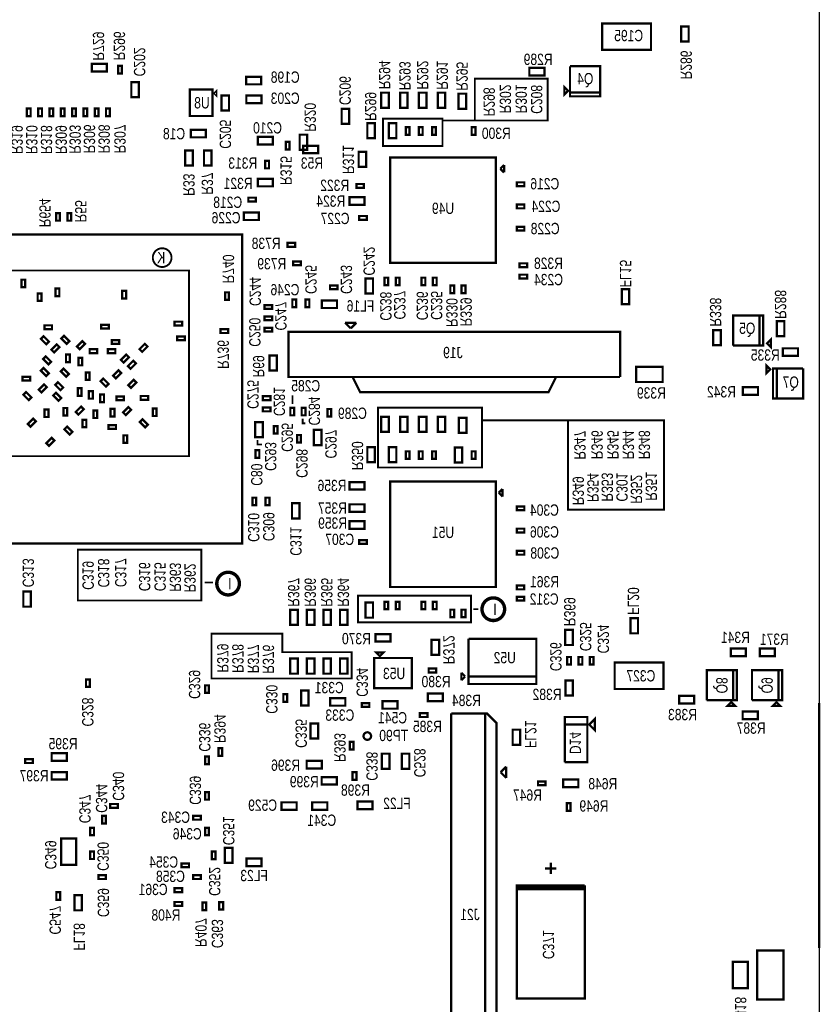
# Model space of a CAD drawing. Extents: x -19 to 106, y -45 to 165.
# Tile 19 of 20: x 27 to 81, y 54 to 121. Entities that reach past the tile are written whole.
import ezdxf
from ezdxf.enums import TextEntityAlignment as Align

# ---------------------------------------------------------------- set-up
doc = ezdxf.new("R2010")
doc.units = 0
for name, color, linetype in [('BG_OUTLINE', 95, 'CONTINUOUS'), ('PG_ASSEMBLY_BOTTOM', 52, 'CONTINUOUS'), ('RD_ASSEMBLY_BOTTOM', 52, 'CONTINUOUS')]:
    doc.layers.add(name, color=color, linetype=linetype)

msp = doc.modelspace()

# ---------------------------------------------------------------- linework, layer by layer
at = {"layer": 'BG_OUTLINE'}
msp.add_lwpolyline([(-3.809746, -3.81), (81.190084, -3.81), (81.190084, 146.286728), (-3.809746, 146.286728)], close=True, dxfattribs=at)
at = {"layer": 'BG_OUTLINE', "const_width": 0.1524}
msp.add_lwpolyline([(81.1784, 58.115454), (81.1784, 74.625454)], dxfattribs=at)
at = {"layer": 'PG_ASSEMBLY_BOTTOM'}
for points, const_width in [([(69.840348, 118.65356), (66.538348, 118.65356), (66.538348, 120.43156), (69.840348, 120.43156), (69.840348, 118.65356)], 0.1524), ([(72.379586, 120.22582), (72.379586, 119.20982), (71.871586, 119.20982), (71.871586, 120.22582), (72.379586, 120.22582)], 0.1524), ([(33.147, 117.1956), (32.131, 117.1956), (32.131, 117.7036), (33.147, 117.7036), (33.147, 117.1956)], 0.1524), ([(33.909, 117.066314), (33.909, 117.574314), (34.163, 117.574314), (34.163, 117.066314), (33.909, 117.066314)], 0.1524), ([(61.635894, 117.438932), (62.651894, 117.438932), (62.651894, 116.930932), (61.635894, 116.930932), (61.635894, 117.438932)], 0.1524), ([(66.408554, 115.772946), (64.376554, 115.772946), (64.376554, 117.550946)], 0.1524), ([(64.376554, 117.550946), (66.408554, 117.550946), (66.408554, 115.518946), (64.376554, 115.518946), (64.376554, 115.772946), (66.408554, 115.772946)], 0.1524), ([(42.546524, 116.839238), (43.562524, 116.839238), (43.562524, 116.331238), (42.546524, 116.331238), (42.546524, 116.839238)], 0.1524), ([(35.311842, 116.477034), (35.311842, 115.461034), (34.803842, 115.461034), (34.803842, 116.477034), (35.311842, 116.477034)], 0.1524), ([(58.5978, 116.713), (62.865, 116.713), (62.865, 113.8936), (57.9628, 113.8936), (57.9628, 116.713), (58.5978, 116.713)], 0.127), ([(64.249554, 115.899946), (63.995554, 115.645946), (63.995554, 116.153946), (64.249554, 115.899946)], 0.1524), ([(40.275764, 114.195352), (38.751764, 114.195352), (38.751764, 115.973352), (40.275764, 115.973352), (40.275764, 114.195352)], 0.1524), ([(40.402764, 115.719352), (40.529764, 115.846352), (40.529764, 115.592352), (40.402764, 115.719352)], 0.1524), ([(41.3893, 115.581684), (41.3893, 114.565684), (40.8813, 114.565684), (40.8813, 115.581684), (41.3893, 115.581684)], 0.1524), ([(43.57116, 115.06327), (42.55516, 115.06327), (42.55516, 115.57127), (43.57116, 115.57127), (43.57116, 115.06327)], 0.1524), ([(51.651662, 114.753898), (51.651662, 115.769898), (52.159662, 115.769898), (52.159662, 114.753898), (51.651662, 114.753898)], 0.1524), ([(53.429662, 115.769898), (53.429662, 114.753898), (52.921662, 114.753898), (52.921662, 115.769898), (53.429662, 115.769898)], 0.1524), ([(54.699662, 115.769898), (54.699662, 114.753898), (54.191662, 114.753898), (54.191662, 115.769898), (54.699662, 115.769898)], 0.1524), ([(55.461662, 114.753898), (55.461662, 115.769898), (55.969662, 115.769898), (55.969662, 114.753898), (55.461662, 114.753898)], 0.1524), ([(57.373774, 115.699794), (57.373774, 114.683794), (56.865774, 114.683794), (56.865774, 115.699794), (57.373774, 115.699794)], 0.1524), ([(28.0162, 114.700558), (28.0162, 114.192558), (27.7622, 114.192558), (27.7622, 114.700558), (28.0162, 114.700558)], 0.1524), ([(28.7782, 114.700558), (28.7782, 114.192558), (28.5242, 114.192558), (28.5242, 114.700558), (28.7782, 114.700558)], 0.1524), ([(29.5402, 114.700558), (29.5402, 114.192558), (29.2862, 114.192558), (29.2862, 114.700558), (29.5402, 114.700558)], 0.1524), ([(30.3022, 114.700558), (30.3022, 114.192558), (30.0482, 114.192558), (30.0482, 114.700558), (30.3022, 114.700558)], 0.1524), ([(31.0642, 114.700558), (31.0642, 114.192558), (30.8102, 114.192558), (30.8102, 114.700558), (31.0642, 114.700558)], 0.1524), ([(31.8262, 114.700558), (31.8262, 114.192558), (31.5722, 114.192558), (31.5722, 114.700558), (31.8262, 114.700558)], 0.1524), ([(32.5882, 114.700558), (32.5882, 114.192558), (32.3342, 114.192558), (32.3342, 114.700558), (32.5882, 114.700558)], 0.1524), ([(33.34893, 114.700558), (33.34893, 114.192558), (33.09493, 114.192558), (33.09493, 114.700558), (33.34893, 114.700558)], 0.1524), ([(49.48936, 114.68227), (49.48936, 113.66627), (48.98136, 113.66627), (48.98136, 114.68227), (49.48936, 114.68227)], 0.1524), ([(51.219862, 113.720118), (51.219862, 112.704118), (50.711862, 112.704118), (50.711862, 113.720118), (51.219862, 113.720118)], 0.1524), ([(55.4736, 112.1664), (51.7652, 112.1664), (51.7652, 114.0206), (55.7784, 114.0206), (55.7784, 112.1664), (55.4736, 112.1664)], 0.127), ([(52.667662, 113.720118), (52.667662, 112.704118), (52.159662, 112.704118), (52.159662, 113.720118), (52.667662, 113.720118)], 0.1524), ([(53.556662, 113.437924), (53.556662, 112.929924), (53.302662, 112.929924), (53.302662, 113.437924), (53.556662, 113.437924)], 0.1524), ([(54.445662, 113.437924), (54.445662, 112.929924), (54.191662, 112.929924), (54.191662, 113.437924), (54.445662, 113.437924)], 0.1524), ([(55.080662, 112.929924), (55.080662, 113.437924), (55.334662, 113.437924), (55.334662, 112.929924), (55.080662, 112.929924)], 0.1524), ([(57.9628, 113.8936), (55.7784, 113.8936), (55.7784, 114.0206)], 0.127), ([(57.74817, 112.929924), (57.74817, 113.437924), (58.00217, 113.437924), (58.00217, 112.929924), (57.74817, 112.929924)], 0.1524), ([(38.814756, 113.264188), (39.830756, 113.264188), (39.830756, 112.756188), (38.814756, 112.756188), (38.814756, 113.264188)], 0.1524), ([(44.349924, 112.2807), (43.333924, 112.2807), (43.333924, 112.7887), (44.349924, 112.7887), (44.349924, 112.2807)], 0.1524), ([(46.661832, 112.936274), (46.661832, 111.920274), (46.153832, 111.920274), (46.153832, 112.936274), (46.661832, 112.936274)], 0.1524), ([(45.214032, 111.945674), (45.214032, 112.453674), (45.468032, 112.453674), (45.468032, 111.945674), (45.214032, 111.945674)], 0.1524), ([(47.405798, 111.684308), (46.389798, 111.684308), (46.389798, 112.192308), (47.405798, 112.192308), (47.405798, 111.684308)], 0.1524), ([(38.941756, 111.867188), (38.941756, 110.851188), (38.433756, 110.851188), (38.433756, 111.867188), (38.941756, 111.867188)], 0.1524), ([(40.211756, 111.867188), (40.211756, 110.851188), (39.703756, 110.851188), (39.703756, 111.867188), (40.211756, 111.867188)], 0.1524), ([(50.12817, 110.76178), (50.12817, 111.77778), (50.63617, 111.77778), (50.63617, 110.76178), (50.12817, 110.76178)], 0.1524), ([(43.8277, 110.66526), (43.8277, 111.17326), (44.0817, 111.17326), (44.0817, 110.66526), (43.8277, 110.66526)], 0.1524), ([(59.3725, 104.29113), (52.2605, 104.29113), (52.2605, 111.40313), (59.3725, 111.40313), (59.3725, 104.29113)], 0.1524), ([(59.6773, 110.64113), (59.9313, 110.89513)], 0.1524), ([(59.9313, 110.89513), (59.9313, 110.38713)], 0.1524), ([(59.9313, 110.38713), (59.6773, 110.64113)], 0.1524), ([(44.350178, 109.451902), (43.334178, 109.451902), (43.334178, 109.959902), (44.350178, 109.959902), (44.350178, 109.451902)], 0.1524), ([(50.483262, 109.357668), (49.975262, 109.357668), (49.975262, 109.611668), (50.483262, 109.611668), (50.483262, 109.357668)], 0.1524), ([(60.790328, 109.72419), (61.298328, 109.72419), (61.298328, 109.47019), (60.790328, 109.47019), (60.790328, 109.72419)], 0.1524), ([(42.68851, 108.691934), (43.19651, 108.691934), (43.19651, 108.437934), (42.68851, 108.437934), (42.68851, 108.691934)], 0.1524), ([(49.511204, 108.722668), (50.527204, 108.722668), (50.527204, 108.214668), (49.511204, 108.214668), (49.511204, 108.722668)], 0.1524), ([(60.790328, 108.224066), (61.298328, 108.224066), (61.298328, 107.970066), (60.790328, 107.970066), (60.790328, 108.224066)], 0.1524), ([(29.98978, 107.649518), (29.98978, 107.141518), (29.73578, 107.141518), (29.73578, 107.649518), (29.98978, 107.649518)], 0.1524), ([(30.75178, 107.649518), (30.75178, 107.141518), (30.49778, 107.141518), (30.49778, 107.649518), (30.75178, 107.649518)], 0.1524), ([(42.38371, 107.69092), (43.39971, 107.69092), (43.39971, 107.18292), (42.38371, 107.18292), (42.38371, 107.69092)], 0.1524), ([(50.679604, 107.198668), (50.171604, 107.198668), (50.171604, 107.452668), (50.679604, 107.452668), (50.679604, 107.198668)], 0.1524), ([(21.44903, 85.383624), (21.44903, 106.211624), (42.27703, 106.211624), (42.27703, 85.383624), (21.44903, 85.383624)], 0.1524), ([(60.790328, 106.724196), (61.298328, 106.724196), (61.298328, 106.470196), (60.790328, 106.470196), (60.790328, 106.724196)], 0.1524), ([(45.339, 105.6386), (45.847, 105.6386), (45.847, 105.3846), (45.339, 105.3846), (45.339, 105.6386)], 0.1524), ([(45.72, 104.394), (46.228, 104.394), (46.228, 104.14), (45.72, 104.14), (45.72, 104.394)], 0.1524), ([(60.975494, 104.262428), (61.483494, 104.262428), (61.483494, 104.008428), (60.975494, 104.008428), (60.975494, 104.262428)], 0.1524), ([(25.8826, 103.7844), (38.6842, 103.7844), (38.6842, 91.2622), (26.0096, 91.2622), (26.0096, 98.9838), (24.7142, 98.9838), (24.7142, 103.7844), (25.8826, 103.7844)], 0.127), ([(61.483494, 103.246428), (60.975494, 103.246428), (60.975494, 103.500428), (61.483494, 103.500428), (61.483494, 103.246428)], 0.1524), ([(27.64663, 103.163624), (27.64663, 102.655624), (27.39263, 102.655624), (27.39263, 103.163624), (27.64663, 103.163624)], 0.1524), ([(51.09337, 103.240078), (51.09337, 102.224078), (50.58537, 102.224078), (50.58537, 103.240078), (51.09337, 103.240078)], 0.1524), ([(52.126642, 103.297736), (52.126642, 102.789736), (51.872642, 102.789736), (51.872642, 103.297736), (52.126642, 103.297736)], 0.1524), ([(52.888642, 103.297736), (52.888642, 102.789736), (52.634642, 102.789736), (52.634642, 103.297736), (52.888642, 103.297736)], 0.1524), ([(54.624224, 103.297736), (54.624224, 102.789736), (54.370224, 102.789736), (54.370224, 103.297736), (54.624224, 103.297736)], 0.1524), ([(55.386224, 103.297736), (55.386224, 102.789736), (55.132224, 102.789736), (55.132224, 103.297736), (55.386224, 103.297736)], 0.1524), ([(28.741624, 102.23881), (28.741624, 101.73081), (28.487624, 101.73081), (28.487624, 102.23881), (28.741624, 102.23881)], 0.1524), ([(29.6926, 102.0572), (29.6926, 102.5652), (29.9466, 102.5652), (29.9466, 102.0572), (29.6926, 102.0572)], 0.1524), ([(34.445194, 102.409244), (34.445194, 101.901244), (34.191194, 101.901244), (34.191194, 102.409244), (34.445194, 102.409244)], 0.1524), ([(41.1226, 101.8032), (41.1226, 102.3112), (41.3766, 102.3112), (41.3766, 101.8032), (41.1226, 101.8032)], 0.1524), ([(48.198278, 102.77856), (48.706278, 102.77856), (48.706278, 102.52456), (48.198278, 102.52456), (48.198278, 102.77856)], 0.1524), ([(56.562498, 102.764336), (56.562498, 102.256336), (56.308498, 102.256336), (56.308498, 102.764336), (56.562498, 102.764336)], 0.1524), ([(57.070498, 102.256336), (57.070498, 102.764336), (57.324498, 102.764336), (57.324498, 102.256336), (57.070498, 102.256336)], 0.1524), ([(67.867784, 101.506782), (67.867784, 102.522782), (68.375784, 102.522782), (68.375784, 101.506782), (67.867784, 101.506782)], 0.1524), ([(45.65777, 101.311456), (45.65777, 101.819456), (45.91177, 101.819456), (45.91177, 101.311456), (45.65777, 101.311456)], 0.1524), ([(46.54677, 101.311456), (46.54677, 101.819456), (46.80077, 101.819456), (46.80077, 101.311456), (46.54677, 101.311456)], 0.1524), ([(48.669448, 101.252528), (47.653448, 101.252528), (47.653448, 101.760528), (48.669448, 101.760528), (48.669448, 101.252528)], 0.1524), ([(43.78071, 101.44252), (44.28871, 101.44252), (44.28871, 101.18852), (43.78071, 101.18852), (43.78071, 101.44252)], 0.1524), ([(37.719, 100.33), (38.227, 100.33), (38.227, 100.076), (37.719, 100.076), (37.719, 100.33)], 0.1524), ([(43.78071, 100.68052), (44.28871, 100.68052), (44.28871, 100.42652), (43.78071, 100.42652), (43.78071, 100.68052)], 0.1524), ([(49.97577, 100.259896), (49.21377, 100.259896)], 0.1524), ([(49.21377, 100.259896), (49.59477, 99.878896)], 0.1524), ([(49.59477, 99.878896), (49.97577, 100.259896)], 0.1524), ([(77.15377, 100.75164), (77.15377, 98.71964), (75.37577, 98.71964)], 0.1524), ([(75.37577, 98.71964), (75.37577, 100.75164), (77.40777, 100.75164), (77.40777, 98.71964), (77.15377, 98.71964), (77.15377, 100.75164)], 0.1524), ([(78.83017, 100.36556), (78.83017, 99.34956), (78.32217, 99.34956), (78.32217, 100.36556), (78.83017, 100.36556)], 0.1524), ([(29.45257, 99.83216), (28.94457, 99.83216), (28.94457, 100.08616), (29.45257, 100.08616), (29.45257, 99.83216)], 0.1524), ([(33.276794, 99.87153), (32.768286, 99.87153), (32.768286, 100.12553), (33.276794, 100.12553), (33.276794, 99.87153)], 0.1524), ([(40.8178, 99.822), (41.3258, 99.822), (41.3258, 99.568), (40.8178, 99.568), (40.8178, 99.822)], 0.1524), ([(43.78071, 99.91852), (44.28871, 99.91852), (44.28871, 99.66452), (43.78071, 99.66452), (43.78071, 99.91852)], 0.1524), ([(49.72177, 96.602296), (63.43777, 96.602296), (62.92977, 95.586296), (50.22977, 95.586296), (49.72177, 96.602296), (45.40377, 96.602296), (45.40377, 99.650296), (67.75577, 99.650296), (67.75577, 96.602296)], 0.1524), ([(74.541634, 99.7585), (74.541634, 98.7425), (74.033634, 98.7425), (74.033634, 99.7585), (74.541634, 99.7585)], 0.1524), ([(29.062426, 98.810826), (28.703016, 99.170236), (28.882594, 99.349814), (29.242004, 98.990404), (29.062426, 98.810826)], 0.1524), ([(29.412946, 98.440494), (29.772356, 98.799904), (29.951934, 98.620326), (29.592524, 98.260916), (29.412946, 98.440494)], 0.1524), ([(30.441646, 98.833686), (30.082236, 99.193096), (30.261814, 99.372674), (30.621224, 99.013264), (30.441646, 98.833686)], 0.1524), ([(31.680404, 98.840036), (31.320994, 98.480626), (31.141416, 98.660204), (31.500826, 99.019614), (31.680404, 98.840036)], 0.1524), ([(33.480248, 99.091242), (33.988248, 99.091242), (33.988248, 98.837242), (33.480248, 98.837242), (33.480248, 99.091242)], 0.1524), ([(35.355276, 98.479864), (35.714686, 98.839274), (35.894264, 98.659696), (35.534854, 98.300286), (35.355276, 98.479864)], 0.1524), ([(37.8968, 99.3394), (38.4048, 99.3394), (38.4048, 99.0854), (37.8968, 99.0854), (37.8968, 99.3394)], 0.1524), ([(77.65796, 98.87077), (77.91196, 99.12477), (77.91196, 98.61677), (77.65796, 98.87077)], 0.1524), ([(31.99511, 98.47072), (32.50311, 98.47072), (32.50311, 98.21672), (31.99511, 98.21672), (31.99511, 98.47072)], 0.1524), ([(33.72231, 98.21672), (33.21431, 98.21672), (33.21431, 98.47072), (33.72231, 98.47072), (33.72231, 98.21672)], 0.1524), ([(78.73238, 98.534474), (79.74838, 98.534474), (79.74838, 98.026474), (78.73238, 98.026474), (78.73238, 98.534474)], 0.1524), ([(29.032454, 97.993454), (29.391864, 97.634044), (29.212286, 97.454466), (28.852876, 97.813876), (29.032454, 97.993454)], 0.1524), ([(30.39491, 97.60712), (30.39491, 98.11512), (30.64891, 98.11512), (30.64891, 97.60712), (30.39491, 97.60712)], 0.1524), ([(31.241746, 97.387156), (31.241746, 97.89541), (31.495492, 97.89541), (31.495492, 97.387156), (31.241746, 97.387156)], 0.1524), ([(34.100262, 97.752916), (34.459418, 98.112326), (34.638996, 97.932494), (34.27984, 97.573338), (34.100262, 97.752916)], 0.1524), ([(35.109404, 97.519236), (34.749994, 97.159826), (34.570416, 97.339404), (34.929826, 97.698814), (35.109404, 97.519236)], 0.1524), ([(44.617386, 98.055176), (44.617386, 97.03943), (44.10964, 97.03943), (44.109386, 98.05543), (44.617386, 98.055176)], 0.1524), ([(29.059886, 96.667066), (28.700476, 97.026476), (28.880054, 97.206054), (29.23921, 96.846898), (29.059886, 96.667066)], 0.1524), ([(30.408626, 96.626426), (30.049216, 96.985836), (30.228794, 97.165414), (30.588204, 96.806004), (30.408626, 96.626426)], 0.1524), ([(31.731966, 96.404938), (31.731966, 96.912938), (31.985966, 96.912938), (31.985966, 96.404938), (31.731966, 96.404938)], 0.1524), ([(33.577276, 96.694244), (33.936432, 97.0534), (34.116264, 96.873822), (33.756854, 96.514666), (33.577276, 96.694244)], 0.1524), ([(70.62343, 96.266762), (68.84543, 96.266762), (68.84543, 97.282762), (70.62343, 97.282762), (70.62343, 96.266762)], 0.1524), ([(77.878432, 97.11436), (77.624432, 96.86036), (77.624432, 97.36836), (77.878432, 97.11436)], 0.1524), ([(80.09636, 97.178368), (80.09636, 95.146368), (78.06436, 95.146368), (78.06436, 97.178368), (78.31836, 97.178368), (78.31836, 95.146368)], 0.1524), ([(78.31836, 95.146368), (78.31836, 97.178368), (80.09636, 97.178368)], 0.1524), ([(27.979624, 96.35998), (27.471116, 96.35998), (27.471116, 96.61398), (27.979624, 96.61398), (27.979624, 96.35998)], 0.1524), ([(30.027626, 95.71228), (29.66847, 96.071436), (29.848048, 96.251014), (30.207204, 95.891858), (30.027626, 95.71228)], 0.1524), ([(32.908494, 96.49841), (33.26765, 96.139254), (33.088072, 95.959422), (32.728916, 96.318832), (32.908494, 96.49841)], 0.1524), ([(35.136836, 96.233234), (34.77768, 95.874078), (34.598102, 96.053656), (34.957258, 96.412812), (35.136836, 96.233234)], 0.1524), ([(67.75577, 96.602296), (49.72177, 96.602296)], 0.1524), ([(27.886406, 95.046546), (27.526996, 95.405956), (27.706574, 95.585534), (28.065984, 95.226124), (27.886406, 95.046546)], 0.1524), ([(28.555696, 95.744284), (28.915106, 96.103694), (29.094684, 95.924116), (28.735274, 95.564706), (28.555696, 95.744284)], 0.1524), ([(29.900626, 95.000826), (29.541216, 95.360236), (29.720794, 95.539814), (30.080204, 95.180404), (29.900626, 95.000826)], 0.1524), ([(31.194248, 95.33636), (31.194248, 95.844614), (31.447994, 95.844614), (31.447994, 95.33636), (31.194248, 95.33636)], 0.1524), ([(31.94431, 95.14332), (31.94431, 95.65132), (32.19831, 95.65132), (32.19831, 95.14332), (31.94431, 95.14332)], 0.1524), ([(76.039218, 95.911416), (77.055218, 95.911416), (77.055218, 95.403416), (76.039218, 95.403416), (76.039218, 95.911416)], 0.1524), ([(32.70631, 94.914466), (32.70631, 95.422974), (32.96031, 95.422974), (32.96031, 94.914466), (32.70631, 94.914466)], 0.1524), ([(33.79343, 95.291148), (34.301176, 95.291148), (34.301176, 95.037148), (33.793176, 95.036894), (33.79343, 95.291148)], 0.1524), ([(35.431984, 95.32112), (35.939984, 95.32112), (35.939984, 95.06712), (35.431984, 95.06712), (35.431984, 95.32112)], 0.1524), ([(44.184062, 95.048324), (43.676062, 95.048324), (43.676062, 95.302324), (44.184062, 95.302324), (44.184062, 95.048324)], 0.1524), ([(45.6692, 94.7928), (45.6692, 95.377)], 0.127), ([(28.956, 93.9038), (28.956, 94.4118), (29.21, 94.4118), (29.21, 93.9038), (28.956, 93.9038)], 0.1524), ([(30.226, 94.005146), (30.226, 94.513654), (30.48, 94.513654), (30.48, 94.005146), (30.226, 94.005146)], 0.1524), ([(31.054802, 94.251272), (31.413958, 94.610428), (31.593536, 94.43085), (31.23438, 94.071694), (31.054802, 94.251272)], 0.1524), ([(32.251142, 93.838522), (32.251142, 94.346522), (32.505142, 94.346522), (32.505142, 93.838522), (32.251142, 93.838522)], 0.1524), ([(33.66008, 94.45625), (33.66008, 93.94825), (33.40608, 93.94825), (33.40608, 94.45625), (33.66008, 94.45625)], 0.1524), ([(34.7853, 94.39275), (34.426144, 94.033594), (34.246566, 94.213172), (34.605722, 94.572328), (34.7853, 94.39275)], 0.1524), ([(36.498276, 94.48292), (36.498276, 93.97492), (36.244276, 93.97492), (36.244276, 94.48292), (36.498276, 94.48292)], 0.1524), ([(44.184062, 94.286324), (43.676062, 94.286324), (43.676062, 94.540324), (44.184062, 94.540324), (44.184062, 94.286324)], 0.1524), ([(45.777658, 94.527878), (45.777658, 94.019878), (45.523658, 94.019878), (45.523658, 94.527878), (45.777658, 94.527878)], 0.1524), ([(46.539658, 94.527878), (46.539658, 94.019878), (46.285658, 94.019878), (46.285658, 94.527878), (46.539658, 94.527878)], 0.1524), ([(48.27397, 94.44736), (48.27397, 93.93936), (48.01997, 93.93936), (48.01997, 94.44736), (48.27397, 94.44736)], 0.1524), ([(58.4454, 94.5388), (51.435, 94.5388), (51.435, 90.5002), (58.4454, 90.5002), (58.4454, 94.5388)], 0.127), ([(28.361894, 93.612716), (28.002484, 93.253306), (27.822906, 93.432884), (28.182316, 93.792294), (28.361894, 93.612716)], 0.1524), ([(31.76651, 93.72092), (31.76651, 93.21292), (31.51251, 93.21292), (31.51251, 93.72092), (31.76651, 93.72092)], 0.1524), ([(35.556444, 93.745304), (35.915854, 93.385894), (35.736276, 93.206316), (35.376866, 93.565726), (35.556444, 93.745304)], 0.1524), ([(43.15333, 92.546678), (43.15333, 93.562678), (43.66133, 93.562678), (43.66133, 92.546678), (43.15333, 92.546678)], 0.1524), ([(46.355, 93.8022), (46.355, 93.472), (46.5328, 93.472)], 0.127), ([(51.651662, 92.909898), (51.651662, 93.925898), (52.159662, 93.925898), (52.159662, 92.909898), (51.651662, 92.909898)], 0.1524), ([(53.429662, 93.925898), (53.429662, 92.909898), (52.921662, 92.909898), (52.921662, 93.925898), (53.429662, 93.925898)], 0.1524), ([(54.699662, 93.925898), (54.699662, 92.909898), (54.191662, 92.909898), (54.191662, 93.925898), (54.699662, 93.925898)], 0.1524), ([(55.461662, 92.909898), (55.461662, 93.925898), (55.969662, 93.925898), (55.969662, 92.909898), (55.461662, 92.909898)], 0.1524), ([(57.394094, 93.855794), (57.394094, 92.839794), (56.886094, 92.839794), (56.886094, 93.855794), (57.394094, 93.855794)], 0.1524), ([(64.2366, 93.6752), (58.4454, 93.6752), (58.4454, 93.67012)], 0.127), ([(64.2366, 87.6554), (64.2366, 93.6752), (70.7136, 93.6752), (70.7136, 87.6554), (64.2366, 87.6554)], 0.127), ([(30.466284, 93.258894), (30.825694, 92.899484), (30.646116, 92.719906), (30.286706, 93.079316), (30.466284, 93.258894)], 0.1524), ([(33.26003, 93.355668), (33.76803, 93.355668), (33.76803, 93.101668), (33.26003, 93.101668), (33.26003, 93.355668)], 0.1524), ([(44.407074, 92.787216), (44.407074, 93.294962), (44.661074, 93.294962), (44.661074, 92.787216), (44.407074, 92.787216)], 0.1524), ([(47.111158, 92.016326), (47.111158, 93.032326), (47.619158, 93.032326), (47.619158, 92.016326), (47.111158, 92.016326)], 0.1524), ([(29.613606, 92.320872), (29.25445, 91.961716), (29.074872, 92.141294), (29.434028, 92.50045), (29.613606, 92.320872)], 0.1524), ([(34.27349, 92.16136), (34.27349, 92.66936), (34.52749, 92.66936), (34.52749, 92.16136), (34.27349, 92.16136)], 0.1524), ([(43.307, 92.3544), (43.307, 92.0496), (43.6118, 92.0496)], 0.127), ([(45.97527, 92.187268), (45.97527, 92.695268), (46.22927, 92.695268), (46.22927, 92.187268), (45.97527, 92.187268)], 0.1524), ([(43.434, 91.668092), (43.434, 91.160092), (43.18, 91.160092), (43.18, 91.668092), (43.434, 91.668092)], 0.1524), ([(51.219862, 91.876118), (51.219862, 90.860118), (50.711862, 90.860118), (50.711862, 91.876118), (51.219862, 91.876118)], 0.1524), ([(52.667662, 91.876118), (52.667662, 90.860118), (52.159662, 90.860118), (52.159662, 91.876118), (52.667662, 91.876118)], 0.1524), ([(53.556662, 91.593924), (53.556662, 91.085924), (53.302662, 91.085924), (53.302662, 91.593924), (53.556662, 91.593924)], 0.1524), ([(54.445662, 91.593924), (54.445662, 91.085924), (54.191662, 91.085924), (54.191662, 91.593924), (54.445662, 91.593924)], 0.1524), ([(55.080662, 91.085924), (55.080662, 91.593924), (55.334662, 91.593924), (55.334662, 91.085924), (55.080662, 91.085924)], 0.1524), ([(57.11317, 91.847924), (57.11317, 90.831924), (56.60517, 90.831924), (56.60517, 91.847924), (57.11317, 91.847924)], 0.1524), ([(57.74817, 91.085924), (57.74817, 91.593924), (58.00217, 91.593924), (58.00217, 91.085924), (57.74817, 91.085924)], 0.1524), ([(59.3725, 82.44713), (52.2605, 82.44713), (52.2605, 89.55913), (59.3725, 89.55913), (59.3725, 82.44713)], 0.1524), ([(50.527204, 89.012268), (49.511204, 89.012268), (49.511204, 89.520268), (50.527204, 89.520268), (50.527204, 89.012268)], 0.1524), ([(59.5757, 88.79713), (59.8297, 89.05113)], 0.1524), ([(59.8297, 89.05113), (59.8297, 88.54313)], 0.1524), ([(43.220386, 88.470232), (43.220386, 87.962232), (42.966386, 87.962232), (42.966386, 88.470232), (43.220386, 88.470232)], 0.1524), ([(44.109386, 88.470486), (44.109386, 87.961978), (43.855386, 87.961978), (43.855386, 88.470486), (44.109386, 88.470486)], 0.1524), ([(59.8297, 88.54313), (59.5757, 88.79713)], 0.1524), ([(46.141386, 88.089232), (46.141386, 87.073232), (45.633386, 87.073232), (45.633386, 88.089232), (46.141386, 88.089232)], 0.1524), ([(50.527204, 87.513668), (49.511204, 87.513668), (49.511204, 88.021668), (50.527204, 88.021668), (50.527204, 87.513668)], 0.1524), ([(60.790328, 87.88019), (61.298328, 87.88019), (61.298328, 87.62619), (60.790328, 87.62619), (60.790328, 87.88019)], 0.1524), ([(49.511204, 86.878668), (50.527204, 86.878668), (50.527204, 86.370668), (49.511204, 86.370668), (49.511204, 86.878668)], 0.1524), ([(60.790328, 86.380066), (61.298328, 86.380066), (61.298328, 86.126066), (60.790328, 86.126066), (60.790328, 86.380066)], 0.1524), ([(50.679604, 85.354668), (50.171604, 85.354668), (50.171604, 85.608668), (50.679604, 85.608668), (50.679604, 85.354668)], 0.1524), ([(39.5224, 84.963), (31.1912, 84.963), (31.1912, 81.534), (39.5224, 81.534), (39.5224, 84.963)], 0.127), ([(60.790328, 84.880196), (61.298328, 84.880196), (61.298328, 84.626196), (60.790328, 84.626196), (60.790328, 84.880196)], 0.1524), ([(39.751, 82.7532), (40.3098, 82.7532)], 0.127), ([(60.784994, 82.545428), (61.292994, 82.545428), (61.292994, 82.291428), (60.784994, 82.291428), (60.784994, 82.545428)], 0.1524), ([(28.02636, 82.13852), (28.02636, 81.12252), (27.51836, 81.12252), (27.51836, 82.13852), (28.02636, 82.13852)], 0.1524), ([(50.673, 81.8642), (57.7088, 81.8642), (57.7088, 80.0608), (50.0888, 80.0608), (50.0888, 81.8642), (50.673, 81.8642)], 0.127), ([(61.292994, 81.529428), (60.784994, 81.529428), (60.784994, 81.783428), (61.292994, 81.783428), (61.292994, 81.529428)], 0.1524), ([(45.51807, 79.893668), (45.51807, 80.909668), (46.02607, 80.909668), (46.02607, 79.893668), (45.51807, 79.893668)], 0.1524), ([(46.63567, 79.893668), (46.63567, 80.909668), (47.14367, 80.909668), (47.14367, 79.893668), (46.63567, 79.893668)], 0.1524), ([(47.75327, 79.893668), (47.75327, 80.909668), (48.26127, 80.909668), (48.26127, 79.893668), (47.75327, 79.893668)], 0.1524), ([(48.87087, 79.893668), (48.87087, 80.909668), (49.37887, 80.909668), (49.37887, 79.893668), (48.87087, 79.893668)], 0.1524), ([(51.09337, 81.396078), (51.09337, 80.380078), (50.58537, 80.380078), (50.58537, 81.396078), (51.09337, 81.396078)], 0.1524), ([(52.126642, 81.453736), (52.126642, 80.945736), (51.872642, 80.945736), (51.872642, 81.453736), (52.126642, 81.453736)], 0.1524), ([(52.888642, 81.453736), (52.888642, 80.945736), (52.634642, 80.945736), (52.634642, 81.453736), (52.888642, 81.453736)], 0.1524), ([(54.624224, 81.453736), (54.624224, 80.945736), (54.370224, 80.945736), (54.370224, 81.453736), (54.624224, 81.453736)], 0.1524), ([(55.386224, 81.453736), (55.386224, 80.945736), (55.132224, 80.945736), (55.132224, 81.453736), (55.386224, 81.453736)], 0.1524), ([(56.308498, 80.412336), (56.308498, 80.920336), (56.562498, 80.920336), (56.562498, 80.412336), (56.308498, 80.412336)], 0.1524), ([(57.324498, 80.920336), (57.324498, 80.412336), (57.070498, 80.412336), (57.070498, 80.920336), (57.324498, 80.920336)], 0.1524), ([(57.8612, 80.9498), (58.1914, 80.9498)], 0.127), ([(68.453, 79.3242), (68.453, 80.3402), (68.961, 80.3402), (68.961, 79.3242), (68.453, 79.3242)], 0.1524), ([(40.4622, 79.2988), (44.9834, 79.2988), (44.9834, 78.0542), (49.657, 78.0542), (49.657, 76.2762), (40.2082, 76.2762), (40.2082, 79.2988), (40.4622, 79.2988)], 0.127), ([(51.2572, 79.2734), (52.2732, 79.2734), (52.2732, 78.7654), (51.2572, 78.7654), (51.2572, 79.2734)], 0.1524), ([(62.107572, 76.415138), (57.535572, 76.415138), (57.535572, 78.955138)], 0.1524), ([(57.535572, 78.955138), (62.107572, 78.955138), (62.107572, 75.907138), (57.535572, 75.907138), (57.535572, 76.415138), (62.107572, 76.415138)], 0.1524), ([(64.0588, 78.5368), (64.0588, 79.5528), (64.5668, 79.5528), (64.5668, 78.5368), (64.0588, 78.5368)], 0.1524), ([(55.0418, 77.8764), (55.0418, 78.8924), (55.5498, 78.8924), (55.5498, 77.8764), (55.0418, 77.8764)], 0.1524), ([(75.216766, 78.29423), (76.232766, 78.29423), (76.232766, 77.78623), (75.216766, 77.78623), (75.216766, 78.29423)], 0.1524), ([(78.19136, 77.78623), (77.17536, 77.78623), (77.17536, 78.29423), (78.19136, 78.29423), (78.19136, 77.78623)], 0.1524), ([(46.02607, 77.622908), (46.02607, 76.606908), (45.51807, 76.606908), (45.51807, 77.622908), (46.02607, 77.622908)], 0.1524), ([(47.14367, 77.622908), (47.14367, 76.606908), (46.63567, 76.606908), (46.63567, 77.622908), (47.14367, 77.622908)], 0.1524), ([(48.26127, 77.622908), (48.26127, 76.606908), (47.75327, 76.606908), (47.75327, 77.622908), (48.26127, 77.622908)], 0.1524), ([(49.37887, 77.622908), (49.37887, 76.606908), (48.87087, 76.606908), (48.87087, 77.622908), (49.37887, 77.622908)], 0.1524), ([(51.17719, 77.659738), (53.71719, 77.659738), (53.71719, 75.627738), (51.17719, 75.627738), (51.17719, 77.659738)], 0.1524), ([(51.55819, 77.786738), (51.30419, 78.040738), (51.81219, 78.040738), (51.55819, 77.786738)], 0.1524), ([(64.192912, 77.22235), (64.192912, 77.73035), (64.446912, 77.73035), (64.446912, 77.22235), (64.192912, 77.22235)], 0.1524), ([(64.954912, 77.22235), (64.954912, 77.73035), (65.208912, 77.73035), (65.208912, 77.22235), (64.954912, 77.22235)], 0.1524), ([(65.716912, 77.22235), (65.716912, 77.73035), (65.970912, 77.73035), (65.970912, 77.22235), (65.716912, 77.22235)], 0.1524), ([(55.355744, 76.692252), (54.847744, 76.692252), (54.847744, 76.946252), (55.355744, 76.946252), (55.355744, 76.692252)], 0.1524), ([(70.68947, 75.573382), (67.38747, 75.573382), (67.38747, 77.351382), (70.68947, 77.351382), (70.68947, 75.573382)], 0.1524), ([(57.052972, 76.669138), (57.306972, 76.415138)], 0.1524), ([(57.052972, 76.161138), (57.052972, 76.669138)], 0.1524), ([(57.306972, 76.415138), (57.052972, 76.161138)], 0.1524), ([(75.379326, 76.847446), (75.379326, 74.815446), (73.601326, 74.815446)], 0.1524), ([(73.601326, 74.815446), (73.601326, 76.847446), (75.633326, 76.847446), (75.633326, 74.815446), (75.379326, 74.815446), (75.379326, 76.847446)], 0.1524), ([(78.427326, 76.847446), (78.427326, 74.815446), (76.649326, 74.815446)], 0.1524), ([(76.649326, 74.815446), (76.649326, 76.847446), (78.681326, 76.847446), (78.681326, 74.815446), (78.427326, 74.815446), (78.427326, 76.847446)], 0.1524), ([(32.00019, 76.219812), (32.00019, 75.711812), (31.74619, 75.711812), (31.74619, 76.219812), (32.00019, 76.219812)], 0.1524), ([(39.780972, 75.311508), (39.780972, 75.819508), (40.034972, 75.819508), (40.034972, 75.311508), (39.780972, 75.311508)], 0.1524), ([(64.573912, 76.1492), (64.573912, 75.1332), (64.065912, 75.1332), (64.065912, 76.1492), (64.573912, 76.1492)], 0.1524), ([(45.04817, 74.70902), (45.04817, 75.21702), (45.30217, 75.21702), (45.30217, 74.70902), (45.04817, 74.70902)], 0.1524), ([(46.24451, 74.454258), (46.24451, 75.470258), (46.75251, 75.470258), (46.75251, 74.454258), (46.24451, 74.454258)], 0.1524), ([(49.22901, 74.448162), (48.21301, 74.448162), (48.21301, 74.956162), (49.22901, 74.956162), (49.22901, 74.448162)], 0.1524), ([(54.7878, 75.2602), (55.8038, 75.2602), (55.8038, 74.7522), (54.7878, 74.7522), (54.7878, 75.2602)], 0.1524), ([(71.740268, 75.11034), (72.756268, 75.11034), (72.756268, 74.60234), (71.740268, 74.60234), (71.740268, 75.11034)], 0.1524), ([(50.3428, 74.6252), (50.8508, 74.6252), (50.8508, 74.3712), (50.3428, 74.3712), (50.3428, 74.6252)], 0.1524), ([(51.7398, 74.7522), (52.7558, 74.7522), (52.7558, 74.2442), (51.7398, 74.2442), (51.7398, 74.7522)], 0.1524), ([(75.252326, 74.688446), (75.506326, 74.434446), (74.998326, 74.434446), (75.252326, 74.688446)], 0.1524), ([(78.300326, 74.688446), (78.554326, 74.434446), (78.046326, 74.434446), (78.300326, 74.688446)], 0.1524), ([(54.2544, 73.9394), (54.7624, 73.9394), (54.7624, 73.6854), (54.2544, 73.6854), (54.2544, 73.9394)], 0.1524), ([(58.65495, 46.493176), (58.65495, 73.925176), (56.36895, 73.925176)], 0.1524), ([(56.36895, 73.925176), (56.36895, 46.493176), (58.78195, 46.493176), (59.41695, 47.128176), (59.41695, 73.290176), (58.78195, 73.925176), (58.65495, 73.925176)], 0.1524), ([(58.65495, 73.925176), (58.65495, 46.493176)], 0.1524), ([(65.54724, 73.177146), (64.02324, 73.177146), (64.02324, 73.685146), (65.54724, 73.685146), (65.54724, 70.637146), (64.02324, 70.637146)], 0.1524), ([(65.67424, 73.177146), (66.05524, 73.558146), (66.05524, 72.796146), (65.67424, 73.177146)], 0.1524), ([(76.017374, 74.052938), (77.033374, 74.052938), (77.033374, 73.544938), (76.017374, 73.544938), (76.017374, 74.052938)], 0.1524), ([(47.398178, 73.248012), (47.398178, 72.232012), (46.890178, 72.232012), (46.890178, 73.248012), (47.398178, 73.248012)], 0.1524), ([(64.02324, 70.637146), (64.02324, 73.177146), (65.54724, 73.177146)], 0.1524), ([(60.514738, 71.814182), (60.514738, 72.830182), (61.022738, 72.830182), (61.022738, 71.814182), (60.514738, 71.814182)], 0.1524), ([(49.783238, 72.006206), (49.783238, 71.498206), (49.529238, 71.498206), (49.529238, 72.006206), (49.783238, 72.006206)], 0.1524), ([(30.44571, 70.732904), (29.42971, 70.732904), (29.42971, 71.240904), (30.44571, 71.240904), (30.44571, 70.732904)], 0.1524), ([(39.780972, 70.511416), (39.780972, 71.019416), (40.034972, 71.019416), (40.034972, 70.511416), (39.780972, 70.511416)], 0.1524), ([(40.93337, 71.579232), (40.93337, 71.071232), (40.67937, 71.071232), (40.67937, 71.579232), (40.93337, 71.579232)], 0.1524), ([(51.697382, 70.198234), (51.697382, 71.214234), (52.205382, 71.214234), (52.205382, 70.198234), (51.697382, 70.198234)], 0.1524), ([(53.0352, 70.198234), (53.0352, 71.214234), (53.5432, 71.214234), (53.5432, 70.198234), (53.0352, 70.198234)], 0.1524), ([(28.15971, 70.58152), (27.65171, 70.58152), (27.65171, 70.83552), (28.15971, 70.83552), (28.15971, 70.58152)], 0.1524), ([(47.639732, 70.2183), (46.623732, 70.2183), (46.623732, 70.7263), (47.639732, 70.7263), (47.639732, 70.2183)], 0.1524), ([(59.69635, 69.962776), (60.07735, 70.343776)], 0.1524), ([(60.07735, 70.343776), (60.07735, 69.581776)], 0.1524), ([(30.44571, 69.462904), (29.42971, 69.462904), (29.42971, 69.970904), (30.44571, 69.970904), (30.44571, 69.462904)], 0.1524), ([(47.634652, 69.637402), (48.650652, 69.637402), (48.650652, 69.129402), (47.634652, 69.129402), (47.634652, 69.637402)], 0.1524), ([(49.97577, 69.96176), (49.97577, 69.45376), (49.72177, 69.45376), (49.72177, 69.96176), (49.97577, 69.96176)], 0.1524), ([(60.07735, 69.581776), (59.69635, 69.962776)], 0.1524), ([(62.729364, 69.083428), (62.221364, 69.083428), (62.221364, 69.337428), (62.729364, 69.337428), (62.729364, 69.083428)], 0.1524), ([(63.924688, 69.464428), (64.940688, 69.464428), (64.940688, 68.956428), (63.924688, 68.956428), (63.924688, 69.464428)], 0.1524), ([(39.780972, 68.111624), (39.780972, 68.619624), (40.034972, 68.619624), (40.034972, 68.111624), (39.780972, 68.111624)], 0.1524), ([(33.887664, 67.564254), (33.379664, 67.564254), (33.379664, 67.818254), (33.887664, 67.818254), (33.887664, 67.564254)], 0.1524), ([(45.9486, 67.423538), (44.9326, 67.423538), (44.9326, 67.931538), (45.9486, 67.931538), (45.9486, 67.423538)], 0.1524), ([(47.002446, 67.931538), (48.018446, 67.931538), (48.018446, 67.423538), (47.002446, 67.423538), (47.002446, 67.931538)], 0.1524), ([(50.046382, 67.988434), (51.062382, 67.988434), (51.062382, 67.480434), (50.046382, 67.480434), (50.046382, 67.988434)], 0.1524), ([(64.4144, 67.8688), (64.4144, 67.3608), (64.1604, 67.3608), (64.1604, 67.8688), (64.4144, 67.8688)], 0.1524), ([(33.086548, 67.019424), (33.086548, 66.511424), (32.832548, 66.511424), (32.832548, 67.019424), (33.086548, 67.019424)], 0.1524), ([(38.979602, 67.018408), (39.487602, 67.018408), (39.487602, 66.764408), (38.979602, 66.764408), (38.979602, 67.018408)], 0.1524), ([(32.032448, 65.711578), (32.032448, 66.219578), (32.286448, 66.219578), (32.286448, 65.711578), (32.032448, 65.711578)], 0.1524), ([(39.780972, 65.711578), (39.780972, 66.219578), (40.034972, 66.219578), (40.034972, 65.711578), (39.780972, 65.711578)], 0.1524), ([(30.06471, 63.72352), (30.06471, 65.50152), (31.08071, 65.50152), (31.08071, 63.72352), (30.06471, 63.72352)], 0.1524), ([(32.032448, 64.111632), (32.032448, 64.619632), (32.286448, 64.619632), (32.286448, 64.111632), (32.032448, 64.111632)], 0.1524), ([(40.47871, 64.61252), (40.47871, 64.10452), (40.22471, 64.10452), (40.22471, 64.61252), (40.47871, 64.61252)], 0.1524), ([(41.11371, 63.85052), (41.11371, 64.86652), (41.62171, 64.86652), (41.62171, 63.85052), (41.11371, 63.85052)], 0.1524), ([(38.179756, 63.818262), (38.687756, 63.818262), (38.687756, 63.564262), (38.179756, 63.564262), (38.179756, 63.818262)], 0.1524), ([(43.576748, 63.635128), (42.560748, 63.635128), (42.560748, 64.143128), (43.576748, 64.143128), (43.576748, 63.635128)], 0.1524), ([(63.08344, 63.859664), (63.08344, 63.097664)], 0.1524), ([(32.579818, 63.018416), (33.087818, 63.018416), (33.087818, 62.764416), (32.579818, 62.764416), (32.579818, 63.018416)], 0.1524), ([(39.487602, 62.764416), (38.979602, 62.764416), (38.979602, 63.018416), (39.487602, 63.018416), (39.487602, 62.764416)], 0.1524), ([(62.70244, 63.478664), (63.46444, 63.478664)], 0.1524), ([(60.79744, 62.208664), (60.79744, 62.081664), (65.36944, 62.081664), (65.36944, 62.208664), (60.79744, 62.208664), (60.79744, 62.335664), (65.36944, 62.335664)], 0.1524), ([(65.36944, 62.335664), (65.36944, 54.715664), (60.79744, 54.715664), (60.79744, 62.208664)], 0.1524), ([(29.9974, 61.876686), (29.9974, 61.368686), (29.7434, 61.368686), (29.7434, 61.876686), (29.9974, 61.876686)], 0.1524), ([(30.9626, 60.6552), (30.9626, 61.6712), (31.4706, 61.6712), (31.4706, 60.6552), (30.9626, 60.6552)], 0.1524), ([(38.229032, 61.88456), (37.721032, 61.88456), (37.721032, 62.13856), (38.229032, 62.13856), (38.229032, 61.88456)], 0.1524), ([(37.719, 61.214), (38.227, 61.214), (38.227, 60.96), (37.719, 60.96), (37.719, 61.214)], 0.1524), ([(39.854632, 61.17336), (39.854632, 60.66536), (39.600632, 60.66536), (39.600632, 61.17336), (39.854632, 61.17336)], 0.1524), ([(40.730932, 60.70346), (40.730932, 61.21146), (40.984932, 61.21146), (40.984932, 60.70346), (40.730932, 60.70346)], 0.1524), ([(78.77937, 57.94756), (78.77937, 54.64556), (77.00137, 54.64556), (77.00137, 57.94756), (78.77937, 57.94756)], 0.1524), ([(76.36637, 57.18556), (76.36637, 55.40756), (75.35037, 55.40756), (75.35037, 57.18556), (76.36637, 57.18556)], 0.1524)]:
    msp.add_lwpolyline(points, dxfattribs=dict(at, const_width=const_width))
for points, const_width in [([(36.3982, 105.0544, 1), (37.3634, 104.2416, 1), (36.3982, 105.0544)], 0.127), ([(42.0878, 82.677, 1), (40.5638, 82.677, 1), (42.0878, 82.677)], 0.2286), ([(59.9694, 80.9498, 1), (58.4454, 80.9498, 1), (59.9694, 80.9498)], 0.2286), ([(50.96637, 72.40016, 1), (50.45837, 72.40016, 1), (50.96637, 72.40016)], 0.1524)]:
    msp.add_lwpolyline(points, format="xyb", dxfattribs=dict(at, const_width=const_width))

# ---------------------------------------------------------------- texts
at = {"layer": 'PG_ASSEMBLY_BOTTOM', "text_generation_flag": 2, "width": 0.8}
for s, p in [('K', (37.084, 104.267)), ('I', (41.5544, 82.296)), ('I', (59.436, 80.5688))]:
    msp.add_text(s, height=0.762, dxfattribs=at).set_placement(p)
at = {"layer": 'RD_ASSEMBLY_BOTTOM', "text_generation_flag": 2, "width": 0.8}
for s, p in [('R729', (32.2072, 117.9322)), ('C202', (34.9758, 116.8654)), ('R286', (71.8312, 116.6622)), ('R294', (51.499262, 115.998498)), ('R293', (52.869338, 115.928902)), ('R292', (54.063138, 115.979702)), ('R291', (55.385462, 115.973098)), ('R295', (56.723026, 115.897406)), ('C206', (48.83404, 114.93373)), ('R299', (50.557938, 113.863882)), ('R298', (58.547, 114.173)), ('R320', (46.482, 113.1316)), ('C205', (40.760396, 111.991902)), ('R311', (49.06137, 110.27918)), ('R33', (38.3032, 108.8136)), ('R37', (39.5478, 108.8898)), ('C242', (50.45583, 103.439722)), ('FL15', (67.7418, 102.6414)), ('R288', (78.19263, 100.52304)), ('R338', (73.8124, 99.9998)), ('R69', (43.0022, 96.5708)), ('C297', (47.879, 91.1098)), ('R346', (65.823338, 91.062302)), ('R345', (66.890138, 91.062302)), ('R344', (67.933062, 91.055698)), ('R348', (69.0118, 91.059)), ('R347', (64.6684, 91.0336)), ('C293', (43.815, 90.2716)), ('R350', (49.668938, 90.318082)), ('R349', (64.553338, 87.955882)), ('R352', (68.4784, 88.0618)), ('C311', (45.5168, 84.5566)), ('C313', (27.47264, 82.42808)), ('C319', (31.50743, 82.256122)), ('R367', (45.36567, 81.112868)), ('R366', (46.48327, 81.112868)), ('R365', (47.60087, 81.112868)), ('R364', (48.71847, 81.112868)), ('FL20', (68.2752, 80.5688)), ('R369', (63.9826, 79.8068)), ('R372', (55.8292, 77.2414)), ('R379', (40.5892, 76.6826)), ('R378', (41.6052, 76.6572)), ('R377', (42.6466, 76.6318)), ('R376', (43.6626, 76.6064)), ('C329', (38.6842, 74.9046)), ('Q8', (74.236326, 75.272646)), ('Q9', (77.284326, 75.272646)), ('C328', (31.484062, 73.044304)), ('C336', (39.37, 71.3486)), ('C335', (45.8724, 71.6026)), ('FL21', (61.352938, 71.585582)), ('D14', (64.363346, 71.18096)), ('C338', (50.6476, 69.3928)), ('C528', (53.8734, 69.6214)), ('C340', (33.5534, 68.0466)), ('C344', (32.41548, 67.22491)), ('C339', (38.735, 67.7672)), ('C347', (31.2928, 66.5226)), ('C351', (40.98671, 65.04432)), ('C349', (28.98648, 63.41491)), ('C350', (32.51708, 63.31331)), ('C352', (40.03929, 61.62548)), ('C359', (32.5374, 60.198)), ('FL18', (30.9118, 57.9374)), ('C371', (62.5475, 57.362344)), ('R418', (75.50023, 52.87264))]:
    msp.add_text(s, height=0.762, rotation=270, dxfattribs=at).set_placement(p)
for s, p in [('R296', (33.615884, 118.9228)), ('R302', (59.6392, 115.3414)), ('R301', (60.706, 115.3414)), ('C208', (61.7474, 115.316)), ('R319', (26.7208, 112.5982)), ('R310', (27.7114, 112.5982)), ('R318', (28.702, 112.5982)), ('R309', (29.6926, 112.5982)), ('R303', (30.6324, 112.6236)), ('R306', (31.5976, 112.649)), ('R308', (32.5882, 112.649)), ('R307', (33.655, 112.649)), ('R315', (44.8564, 110.5154)), ('R654', (28.6004, 107.6706)), ('R55', (31.0134, 107.7722)), ('R740', (40.9702, 103.886)), ('C245', (46.5328, 103.1748)), ('C243', (48.9204, 103.1748)), ('C244', (42.7736, 102.362)), ('C238', (51.581558, 101.375464)), ('C237', (52.521358, 101.451664)), ('C236', (54.036976, 101.400864)), ('C235', (55.002176, 101.426264)), ('C247', (44.5008, 100.711)), ('R330', (56.035702, 100.943664)), ('R329', (56.994298, 100.986336)), ('C250', (42.7482, 99.6188)), ('R736', (40.6146, 98.1202)), ('C275', (42.6212, 95.4278)), ('C281', (44.3992, 94.9452)), ('C284', (46.7614, 94.3102)), ('C295', (44.9326, 92.5322)), ('C298', (45.9232, 90.7796)), ('C80', (42.8752, 90.0176)), ('R354', (65.543938, 89.152476)), ('R353', (66.509138, 89.177876)), ('C301', (67.501262, 89.180924)), ('R351', (69.48297, 89.231724)), ('C310', (42.672, 86.4616)), ('C309', (43.688, 86.5124)), ('C318', (32.556958, 83.392264)), ('C317', (33.7058, 83.4136)), ('C316', (35.317176, 83.138264)), ('C315', (36.358576, 83.138264)), ('R363', (37.3888, 83.1088)), ('R362', (38.3794, 83.058)), ('C325', (65.0494, 79.0956)), ('C324', (66.2432, 78.9432)), ('C326', (63.0428, 77.7494)), ('C334', (49.9872, 76.0222)), ('C330', (43.8912, 74.8792)), ('R394', (40.39743, 72.895968)), ('R393', (48.4886, 71.628)), ('C547', (29.2862, 59.9948)), ('R407', (39.116, 59.1566)), ('C363', (40.222932, 59.07786))]:
    msp.add_text(s, height=0.762, rotation=270, dxfattribs=at).set_placement(p, align=Align.CENTER)
for s, p in [('C195', (69.306948, 119.23776)), ('R289', (63.205106, 117.636036)), ('C198', (46.1518, 116.4336)), ('Q4', (65.950846, 116.332254)), ('C203', (46.1518, 115.0112)), ('U8', (40.0812, 114.7064)), ('C210', (44.959524, 113.0173)), ('C18', (38.4302, 112.6236)), ('R53', (47.7266, 110.6424)), ('R321', (42.9768, 109.2708)), ('R324', (49.2252, 108.077)), ('C226', (42.164, 106.9594)), ('FL16', (51.181, 101.0158)), ('Q5', (76.87056, 99.50577)), ('J19', (57.13857, 97.872296)), ('R335', (78.51902, 97.705926)), ('Q7', (79.804768, 95.87484)), ('R339', (70.8406, 95.1484)), ('R342', (75.565, 95.2246)), ('R356', (49.308004, 88.910668)), ('R357', (49.333404, 87.386668)), ('R359', (49.345596, 86.374732)), ('R370', (50.9524, 78.5876)), ('R341', (76.507086, 78.67269)), ('R371', (79.13116, 78.54823)), ('U52', (60.726828, 77.305662)), ('U53', (53.26761, 76.238862)), ('C327', (70.13067, 76.081382)), ('C331', (49.1236, 75.2856)), ('R384', (58.3692, 74.422)), ('R382', (63.8048, 74.8284)), ('C333', (49.8348, 73.4314)), ('C541', (53.3908, 73.2536)), ('R383', (72.938132, 73.468484)), ('R387', (77.563726, 72.555862)), ('TP90', (53.467, 72.0598)), ('R395', (31.17469, 71.507096)), ('R396', (46.1772, 70.0532)), ('R397', (29.21889, 69.348096)), ('R399', (47.437548, 68.944998)), ('R648', (67.564, 68.8086)), ('C529', (44.6278, 67.3608)), ('FL22', (53.6448, 67.4878)), ('C343', (38.7604, 66.548)), ('C341', (48.6156, 66.3448)), ('C346', (39.5478, 65.4304)), ('C354', (37.95649, 63.53048)), ('C358', (38.41369, 62.56528)), ('FL23', (44.008548, 62.619128)), ('J21', (58.293, 59.9948))]:
    msp.add_text(s, height=0.762, dxfattribs=at).set_placement(p)
for s, p in [('R300', (59.4106, 112.649)), ('R313', (42.3164, 110.6424)), ('R322', (48.514, 109.1438)), ('C216', (62.679072, 109.24921)), ('C218', (41.3004, 108.0008)), ('U49', (55.8165, 107.59313)), ('C224', (62.755272, 107.726734)), ('C227', (48.5394, 106.9086)), ('C228', (62.704472, 106.229404)), ('R738', (43.8912, 105.2322)), ('R739', (44.2722, 103.8606)), ('R328', (62.925706, 103.890572)), ('C234', (62.931294, 102.789228)), ('C246', (45.1612, 102.108)), ('C285', (46.5582, 95.631)), ('C289', (49.7078, 93.7768)), ('C304', (62.653672, 87.25281)), ('U51', (55.8165, 85.74913)), ('C306', (62.653672, 85.781134)), ('C307', (48.850804, 85.278468)), ('C308', (62.679072, 84.360004)), ('R361', (62.6618, 82.423)), ('C312', (62.6364, 81.2546)), ('R380', (55.3466, 75.692)), ('R385', (54.7624, 72.6694)), ('R398', (49.911, 68.3768)), ('R647', (61.510164, 68.042028)), ('R649', (65.9892, 67.31)), ('C361', (36.273232, 61.68136)), ('R408', (37.132768, 59.95924))]:
    msp.add_text(s, height=0.762, dxfattribs=at).set_placement(p, align=Align.CENTER)

doc.saveas('drawing.dxf')
